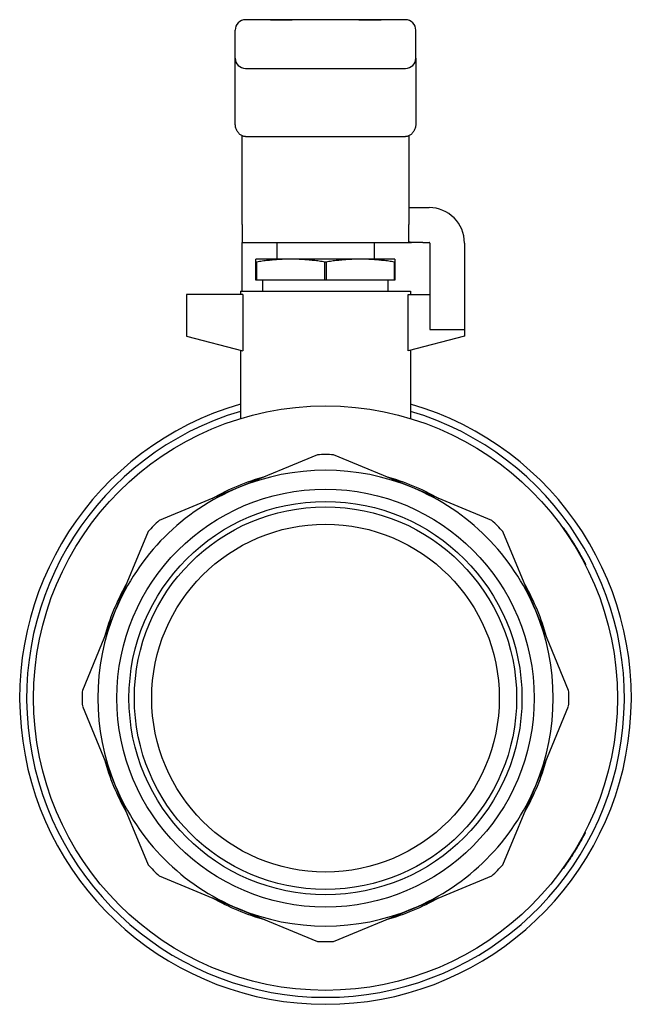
# Model space of a CAD drawing. Header units: millimetres. Extents: x 27 to 3747, y -9 to 417.
# Tile 14 of 14: x 413 to 501, y 138 to 279. Entities that reach past the tile are written whole.
import ezdxf

# ---------------------------------------------------------------- set-up
doc = ezdxf.new("R2010")
doc.units = ezdxf.units.MM
doc.layers.add('DETAIL', color=2, linetype='Continuous')

msp = doc.modelspace()

# ---------------------------------------------------------------- linework, layer by layer
at = {"layer": 'DETAIL'}
for p, q in [((468.18, 279.14), (445.18, 279.14)), ((447.92, 279.15), (447.32, 279.15)), ((447.32, 279.15), (447.32, 279.14)), ((447.95, 279.15), (447.92, 279.15)), ((447.92, 279.15), (447.92, 279.14)), ((448.77, 279.15), (447.95, 279.15)), ((447.95, 279.15), (447.95, 279.14)), ((448.77, 279.14), (448.77, 279.15)), ((448.77, 279.15), (451.69, 279.15)), ((451.69, 279.14), (451.69, 279.15)), ((451.69, 279.15), (451.87, 279.15)), ((451.87, 279.14), (451.87, 279.15)), ((461.5, 279.15), (451.87, 279.15)), ((461.5, 279.14), (461.5, 279.15)), ((461.5, 279.15), (461.67, 279.15)), ((461.67, 279.14), (461.67, 279.15)), ((461.67, 279.15), (464.68, 279.15)), ((465.28, 279.15), (464.68, 279.15)), ((464.68, 279.14), (464.68, 279.15)), ((465.33, 279.15), (465.28, 279.15)), ((465.28, 279.15), (465.28, 279.14)), ((465.33, 279.15), (465.33, 279.14)), ((443.68, 273.64), (443.68, 277.64)), ((469.68, 273.64), (469.68, 277.64)), ((443.68, 272.12), (443.68, 273.64)), ((469.68, 273.64), (469.68, 272.12)), ((443.68, 264.3), (443.68, 272.12)), ((445.18, 272.14), (468.18, 272.14)), ((469.68, 272.12), (469.68, 264.3)), ((444.68, 249.71), (444.68, 262.46)), ((445.18, 262.35), (468.18, 262.35)), ((468.68, 262.46), (468.68, 249.71)), ((469.07, 252.14), (470.68, 252.14)), ((470.68, 252.14), (471.58, 252.14)), ((444.68, 249.71), (444.68, 247.14)), ((468.68, 247.2), (468.68, 249.71)), ((444.68, 247.04), (444.68, 247.14)), ((444.68, 247.14), (469.07, 247.14)), ((444.68, 240.14), (444.68, 247.04)), ((449.68, 247.14), (449.68, 244.73)), ((463.68, 247.14), (463.68, 244.73)), ((470.68, 247.14), (469.07, 247.14)), ((470.68, 247.14), (471.58, 247.14)), ((471.68, 247.04), (471.68, 234.64)), ((476.68, 247.04), (476.68, 234.64)), ((446.68, 244.32), (446.68, 244.73)), ((451.68, 244.73), (446.68, 244.73)), ((446.68, 241.73), (446.68, 244.32)), ((446.76, 244.32), (446.68, 244.32)), ((446.76, 244.32), (446.76, 241.73)), ((461.68, 244.73), (451.68, 244.73)), ((456.6, 241.73), (456.6, 244.32)), ((456.76, 244.32), (456.6, 244.32)), ((456.76, 244.32), (456.76, 241.73)), ((466.68, 244.73), (461.68, 244.73)), ((466.6, 241.73), (466.6, 244.32)), ((466.68, 244.32), (466.6, 244.32)), ((466.68, 244.73), (466.68, 244.32)), ((466.68, 244.32), (466.68, 241.73)), ((446.76, 241.73), (446.68, 241.73)), ((456.6, 241.73), (446.76, 241.73)), ((447.68, 240.14), (447.68, 241.73)), ((456.76, 241.73), (456.6, 241.73)), ((466.6, 241.73), (456.76, 241.73)), ((465.68, 240.14), (465.68, 241.73)), ((466.68, 241.73), (466.6, 241.73)), ((444.8, 239.64), (436.68, 239.64)), ((436.68, 239.64), (436.68, 233.64)), ((444.43, 240.14), (468.93, 240.14)), ((444.43, 240.14), (444.43, 239.64)), ((444.8, 239.64), (444.8, 231.54)), ((468.56, 239.64), (471.68, 239.64)), ((468.56, 231.54), (468.56, 239.64)), ((468.93, 240.14), (468.93, 239.64)), ((436.68, 233.64), (444.8, 231.54)), ((476.68, 233.64), (468.56, 231.54)), ((471.68, 234.64), (476.68, 234.64)), ((476.68, 234.64), (476.68, 233.64)), ((444.43, 231.64), (444.43, 221.81)), ((468.93, 231.64), (468.93, 221.81)), ((455.55, 216.62), (444.15, 211.89)), ((469.21, 211.89), (457.81, 216.62)), ((444.15, 211.89), (432.74, 207.17)), ((480.62, 207.17), (469.21, 211.89)), ((431.15, 205.58), (426.42, 194.17)), ((486.94, 194.17), (482.21, 205.58)), ((490.97, 206.07), (490.89, 206.01)), ((491.01, 206), (490.93, 205.95)), ((492.7, 203.42), (492.62, 203.37)), ((492.74, 203.36), (492.66, 203.31)), ((493.13, 202.71), (493.04, 202.66)), ((493.29, 202.43), (493.2, 202.38)), ((493.33, 202.36), (493.24, 202.31)), ((494.13, 200.87), (494.04, 200.82)), ((426.42, 194.17), (421.7, 182.76)), ((491.66, 182.76), (486.94, 194.17)), ((421.7, 180.51), (426.42, 169.1)), ((486.94, 169.1), (491.66, 180.51)), ((426.42, 169.1), (431.15, 157.7)), ((482.21, 157.7), (486.94, 169.1)), ((494.1, 162.34), (494.01, 162.38)), ((492.6, 159.68), (492.52, 159.73)), ((490.92, 157.15), (490.84, 157.2)), ((491.26, 157.62), (491.18, 157.68)), ((432.74, 156.1), (444.15, 151.38)), ((469.21, 151.38), (480.62, 156.1)), ((444.15, 151.38), (455.55, 146.66)), ((457.81, 146.66), (469.21, 151.38))]:
    msp.add_line(p, q, dxfattribs=at)
at = {"layer": 'DETAIL', "flags": 128}
for points in [[(445.18, 262.35), (445.09, 262.35), (445, 262.36), (444.91, 262.38), (444.82, 262.4), (444.72, 262.44), (444.63, 262.48), (444.54, 262.53), (444.45, 262.6), (444.36, 262.66), (444.28, 262.74), (444.2, 262.83), (444.12, 262.92), (444.05, 263.02), (443.98, 263.12), (443.93, 263.23), (443.87, 263.35), (443.83, 263.46), (443.79, 263.58), (443.75, 263.7), (443.73, 263.83), (443.71, 263.95), (443.69, 264.07), (443.68, 264.19), (443.68, 264.3)], [(469.68, 264.3), (469.68, 264.19), (469.67, 264.07), (469.66, 263.95), (469.64, 263.83), (469.61, 263.7), (469.58, 263.58), (469.54, 263.46), (469.49, 263.35), (469.44, 263.23), (469.38, 263.12), (469.31, 263.02), (469.24, 262.92), (469.17, 262.83), (469.09, 262.74), (469, 262.66), (468.91, 262.6), (468.82, 262.53), (468.73, 262.48), (468.64, 262.44), (468.55, 262.4), (468.45, 262.38), (468.36, 262.36), (468.27, 262.35), (468.18, 262.35)], [(468.68, 252.25), (468.68, 252.24), (468.68, 252.23), (468.69, 252.23), (468.69, 252.22), (468.7, 252.21), (468.71, 252.2), (468.72, 252.19), (468.73, 252.19), (468.74, 252.18), (468.75, 252.17), (468.76, 252.17), (468.78, 252.16), (468.8, 252.16), (468.82, 252.16), (468.83, 252.15), (468.86, 252.15), (468.88, 252.15), (468.9, 252.14), (468.93, 252.14), (468.95, 252.14), (468.98, 252.14), (469.01, 252.14), (469.04, 252.14), (469.07, 252.14)], [(469.07, 247.14), (469.04, 247.14), (469.01, 247.14), (468.98, 247.14), (468.95, 247.14), (468.93, 247.14), (468.9, 247.14), (468.88, 247.14), (468.86, 247.14), (468.84, 247.15), (468.82, 247.15), (468.8, 247.15), (468.78, 247.15), (468.76, 247.15), (468.75, 247.16), (468.74, 247.16), (468.73, 247.16), (468.72, 247.17), (468.71, 247.17), (468.7, 247.18), (468.69, 247.18), (468.69, 247.18), (468.68, 247.19), (468.68, 247.2), (468.68, 247.2)], [(451.68, 244.73), (451.48, 244.73), (451.27, 244.72), (451.07, 244.72), (450.86, 244.71), (450.66, 244.71), (450.45, 244.7), (450.25, 244.69), (450.04, 244.68), (449.84, 244.67), (449.63, 244.65), (449.43, 244.64), (449.22, 244.62), (449.02, 244.6), (448.81, 244.58), (448.61, 244.56), (448.4, 244.54), (448.2, 244.52), (447.99, 244.49), (447.79, 244.47), (447.58, 244.44), (447.38, 244.41), (447.17, 244.38), (446.97, 244.36), (446.76, 244.32)], [(456.6, 244.32), (456.39, 244.36), (456.19, 244.38), (455.98, 244.41), (455.78, 244.44), (455.57, 244.47), (455.37, 244.49), (455.16, 244.52), (454.96, 244.54), (454.75, 244.56), (454.55, 244.58), (454.35, 244.6), (454.14, 244.62), (453.94, 244.64), (453.73, 244.65), (453.53, 244.67), (453.32, 244.68), (453.12, 244.69), (452.91, 244.7), (452.71, 244.71), (452.5, 244.71), (452.3, 244.72), (452.09, 244.72), (451.89, 244.73), (451.68, 244.73)], [(461.68, 244.73), (461.48, 244.73), (461.27, 244.72), (461.07, 244.72), (460.86, 244.71), (460.66, 244.71), (460.45, 244.7), (460.25, 244.69), (460.04, 244.68), (459.84, 244.67), (459.63, 244.65), (459.43, 244.64), (459.22, 244.62), (459.02, 244.6), (458.81, 244.58), (458.61, 244.56), (458.4, 244.54), (458.2, 244.52), (457.99, 244.49), (457.79, 244.47), (457.58, 244.44), (457.38, 244.41), (457.17, 244.38), (456.97, 244.36), (456.76, 244.32)], [(466.6, 244.32), (466.39, 244.36), (466.19, 244.38), (465.99, 244.41), (465.78, 244.44), (465.58, 244.47), (465.37, 244.49), (465.17, 244.52), (464.96, 244.54), (464.76, 244.56), (464.55, 244.58), (464.35, 244.6), (464.14, 244.62), (463.94, 244.64), (463.73, 244.65), (463.53, 244.67), (463.32, 244.68), (463.12, 244.69), (462.91, 244.7), (462.71, 244.71), (462.5, 244.71), (462.3, 244.72), (462.09, 244.72), (461.89, 244.73), (461.68, 244.73)], [(491.01, 206), (491.01, 206.01), (491.01, 206.01), (491, 206.02), (491, 206.02), (491, 206.03), (490.99, 206.03), (490.99, 206.04), (490.99, 206.04), (490.98, 206.04), (490.98, 206.05), (490.98, 206.05), (490.98, 206.05), (490.98, 206.05), (490.98, 206.06), (490.97, 206.06), (490.97, 206.06), (490.97, 206.06), (490.97, 206.06), (490.97, 206.06), (490.97, 206.06), (490.97, 206.06), (490.97, 206.07), (490.97, 206.07), (490.97, 206.07)], [(492.7, 203.42), (492.64, 203.53), (492.57, 203.64), (492.5, 203.75), (492.44, 203.86), (492.37, 203.97), (492.3, 204.08), (492.23, 204.19), (492.16, 204.3), (492.09, 204.41), (492.02, 204.51), (491.95, 204.62), (491.88, 204.73), (491.81, 204.84), (491.74, 204.94), (491.67, 205.05), (491.6, 205.16), (491.53, 205.26), (491.45, 205.37), (491.38, 205.48), (491.31, 205.58), (491.24, 205.69), (491.16, 205.79), (491.09, 205.9), (491.01, 206)], [(492.74, 203.36), (492.74, 203.36), (492.74, 203.36), (492.74, 203.37), (492.74, 203.37), (492.74, 203.37), (492.73, 203.38), (492.73, 203.38), (492.73, 203.38), (492.73, 203.38), (492.73, 203.39), (492.73, 203.39), (492.72, 203.39), (492.72, 203.39), (492.72, 203.4), (492.72, 203.4), (492.72, 203.4), (492.72, 203.41), (492.71, 203.41), (492.71, 203.41), (492.71, 203.41), (492.71, 203.42), (492.71, 203.42), (492.71, 203.42), (492.7, 203.42)], [(493.13, 202.71), (493.11, 202.74), (493.09, 202.77), (493.08, 202.8), (493.06, 202.82), (493.05, 202.85), (493.03, 202.87), (493.02, 202.9), (493, 202.93), (492.98, 202.96), (492.97, 202.99), (492.95, 203.02), (492.93, 203.04), (492.92, 203.07), (492.9, 203.1), (492.89, 203.12), (492.87, 203.15), (492.85, 203.18), (492.84, 203.21), (492.82, 203.23), (492.8, 203.26), (492.79, 203.28), (492.77, 203.31), (492.76, 203.33), (492.74, 203.36)], [(493.29, 202.43), (493.28, 202.44), (493.28, 202.45), (493.27, 202.46), (493.26, 202.47), (493.26, 202.49), (493.25, 202.5), (493.24, 202.51), (493.24, 202.52), (493.23, 202.53), (493.22, 202.54), (493.22, 202.56), (493.21, 202.57), (493.2, 202.58), (493.2, 202.59), (493.19, 202.6), (493.19, 202.61), (493.18, 202.62), (493.18, 202.63), (493.17, 202.64), (493.16, 202.65), (493.15, 202.66), (493.15, 202.68), (493.14, 202.69), (493.13, 202.71)], [(493.33, 202.36), (493.33, 202.36), (493.32, 202.37), (493.32, 202.37), (493.32, 202.37), (493.32, 202.37), (493.32, 202.38), (493.32, 202.38), (493.31, 202.38), (493.31, 202.39), (493.31, 202.39), (493.31, 202.39), (493.31, 202.39), (493.31, 202.4), (493.31, 202.4), (493.3, 202.4), (493.3, 202.4), (493.3, 202.41), (493.3, 202.41), (493.3, 202.41), (493.3, 202.42), (493.29, 202.42), (493.29, 202.42), (493.29, 202.42), (493.29, 202.43)], [(494.13, 200.87), (494.13, 200.87), (494.13, 200.88), (494.12, 200.89), (494.11, 200.91), (494.1, 200.93), (494.08, 200.96), (494.07, 201), (494.04, 201.04), (494.02, 201.09), (493.99, 201.15), (493.96, 201.21), (493.92, 201.27), (493.88, 201.34), (493.84, 201.42), (493.8, 201.5), (493.75, 201.59), (493.71, 201.68), (493.66, 201.77), (493.61, 201.86), (493.55, 201.96), (493.5, 202.06), (493.44, 202.16), (493.39, 202.25), (493.33, 202.36)], [(492.6, 159.68), (492.7, 159.84), (492.78, 159.97), (492.87, 160.12), (492.95, 160.26), (493.04, 160.41), (493.12, 160.56), (493.21, 160.71), (493.29, 160.86), (493.38, 161), (493.46, 161.14), (493.54, 161.29), (493.61, 161.42), (493.68, 161.55), (493.75, 161.68), (493.82, 161.8), (493.88, 161.92), (493.93, 162.02), (493.98, 162.11), (494.02, 162.18), (494.05, 162.24), (494.07, 162.29), (494.09, 162.32), (494.09, 162.33), (494.1, 162.34)], [(491.26, 157.62), (491.31, 157.7), (491.36, 157.77), (491.41, 157.84), (491.46, 157.92), (491.52, 158), (491.58, 158.09), (491.63, 158.17), (491.69, 158.25), (491.75, 158.34), (491.8, 158.42), (491.86, 158.51), (491.92, 158.6), (491.97, 158.69), (492.03, 158.77), (492.09, 158.86), (492.15, 158.95), (492.2, 159.04), (492.26, 159.14), (492.32, 159.22), (492.38, 159.31), (492.43, 159.41), (492.48, 159.48), (492.53, 159.57), (492.6, 159.68)], [(490.92, 157.15), (490.93, 157.15), (490.93, 157.15), (490.93, 157.15), (490.93, 157.16), (490.94, 157.16), (490.94, 157.17), (490.95, 157.18), (490.96, 157.19), (490.97, 157.21), (490.98, 157.22), (490.99, 157.24), (491, 157.25), (491.02, 157.27), (491.03, 157.3), (491.05, 157.32), (491.07, 157.35), (491.09, 157.38), (491.11, 157.41), (491.13, 157.44), (491.16, 157.47), (491.18, 157.51), (491.2, 157.53), (491.23, 157.57), (491.26, 157.62)]]:
    msp.add_lwpolyline(points, dxfattribs=at)
at = {"layer": 'DETAIL'}
for radius in [42, 30.03, 28.27, 27.5, 25]:
    msp.add_circle((456.68, 181.64), radius, dxfattribs=at)
for centre, radius, start, end in [((445.18, 277.64), 1.5, 90, 180), ((468.18, 277.64), 1.5, 0, 90), ((445.18, 273.64), 1.5, 180, 270), ((468.18, 273.64), 1.5, 270, 0), ((471.58, 247.04), 5.1, 0, 90), ((471.58, 247.04), 0.1, 0, 90), ((456.68, 181.64), 44, 106.1653, 73.8347), ((456.68, 181.64), 43, 106.5519, 73.4481), ((456.68, 181.64), 35, 88.1561, 91.8439), ((456.68, 181.64), 32.75, 67.5, 112.5), ((456.68, 181.64), 33, 105.4429, 119.5571), ((456.68, 181.64), 33, 60.4429, 74.5571), ((456.68, 181.64), 32.75, 112.5, 157.5), ((456.68, 181.64), 32.75, 22.5, 67.5), ((456.68, 181.64), 35, 133.1561, 136.8439), ((456.68, 181.64), 35, 43.1561, 46.8439), ((456.68, 181.64), 33, 150.4429, 164.5571), ((456.68, 181.64), 33, 15.4429, 29.5571), ((456.68, 181.64), 32.75, 157.5, 202.5), ((456.68, 181.64), 32.75, 337.5, 22.5), ((456.68, 181.64), 35, 178.1561, 181.8439), ((456.68, 181.64), 35, 358.1561, 1.8439), ((456.68, 181.64), 33, 195.4429, 209.5571), ((456.68, 181.64), 33, 330.4429, 344.5571), ((456.68, 181.64), 32.75, 202.5, 247.5), ((456.68, 181.64), 32.75, 292.5, 337.5), ((456.68, 181.64), 35, 223.1561, 226.8439), ((456.68, 181.64), 35, 313.1561, 316.8439), ((456.68, 181.64), 33, 240.4429, 254.5571), ((456.68, 181.64), 33, 285.4429, 299.5571), ((456.68, 181.64), 32.75, 247.5, 292.5), ((456.68, 181.64), 35, 268.1561, 271.8439)]:
    msp.add_arc(centre, radius, start, end, dxfattribs=at)

doc.saveas('drawing.dxf')
